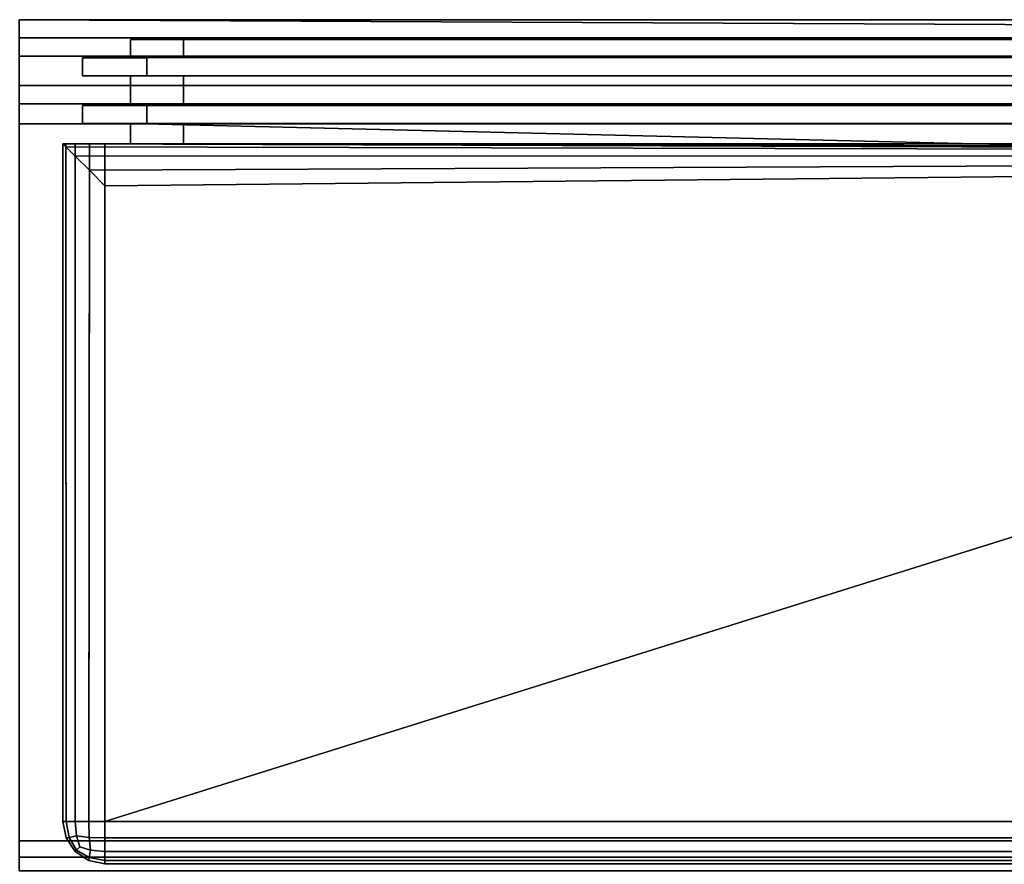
# Model space of a CAD drawing. Extents: x -17.9 to 17.9, y -15.4 to 14.9.
# Tile 8 of 10: x 0 to 4.5, y -13.2 to -9.4. Entities that reach past the tile are written whole.
import ezdxf

# ---------------------------------------------------------------- set-up
doc = ezdxf.new("R2010")
doc.units = 0
doc.layers.add('BSH_B36CD50SNB_SYMBOL_-_DOORS', color=59, linetype='CONTINUOUS')
doc.layers.add('BSH_B36CD50SNB_SYMBOL_-_DRAWER', color=59, linetype='CONTINUOUS')

msp = doc.modelspace()

# ---------------------------------------------------------------- linework, layer by layer
at = {"layer": 'BSH_B36CD50SNB_SYMBOL_-_DOORS'}
for points in [[(17.3717, -9.4535, 67.361), (0.505, -9.4535, 67.361), (0.7475, -9.4535, 27.7039), (17.3717, -9.4534, 27.7039)], [(0.505, -9.4535, 67.361), (17.3717, -9.4535, 67.361), (17.3717, -9.5361, 67.361), (0.505, -9.5361, 67.361)], [(0.7474, -9.5361, 27.7039), (0.7475, -9.4535, 27.7039), (0.505, -9.4535, 67.361), (0.505, -9.5361, 67.361)], [(17.3717, -9.5361, 27.7039), (17.3717, -9.4534, 27.7039), (0.7475, -9.4535, 27.7039), (0.7474, -9.5361, 27.7039)], [(0.2873, -9.5362, 27.7793), (0.2872, -9.6192, 27.7793), (17.2963, -9.6191, 27.7793), (17.2963, -9.5361, 27.7793)], [(0.5803, -9.5362, 67.2856), (0.5803, -9.6192, 67.2856), (0.2872, -9.6192, 27.7793), (0.2873, -9.5362, 27.7793)], [(0.7474, -9.5361, 27.7039), (0.2873, -9.5362, 27.7793), (17.2963, -9.5361, 27.7793), (17.3717, -9.5361, 27.7039)], [(0.505, -9.5361, 67.361), (0.5803, -9.5362, 67.2856), (0.2873, -9.5362, 27.7793), (0.7474, -9.5361, 27.7039)], [(17.3717, -9.5361, 67.361), (17.2963, -9.5361, 67.2856), (0.5803, -9.5362, 67.2856), (0.505, -9.5361, 67.361)], [(17.2963, -9.5361, 67.2856), (17.2963, -9.6191, 67.2856), (0.5803, -9.6192, 67.2856), (0.5803, -9.5362, 67.2856)], [(17.3717, -9.6191, 27.7039), (17.2963, -9.6191, 27.7793), (0.2872, -9.6192, 27.7793), (0.7472, -9.6191, 27.7039)], [(0.7472, -9.6191, 27.7039), (0.2872, -9.6192, 27.7793), (0.5803, -9.6192, 67.2856), (0.505, -9.6191, 67.361)], [(0.505, -9.7532, 67.361), (0.505, -9.6191, 67.361), (17.3717, -9.6191, 67.361), (17.3717, -9.7532, 67.361)], [(0.7469, -9.7532, 27.7039), (0.7472, -9.6191, 27.7039), (0.505, -9.6191, 67.361), (0.505, -9.7532, 67.361)], [(0.505, -9.6191, 67.361), (0.5803, -9.6192, 67.2856), (17.2963, -9.6191, 67.2856), (17.3717, -9.6191, 67.361)], [(17.3717, -9.7532, 27.7039), (17.3717, -9.6191, 27.7039), (0.7472, -9.6191, 27.7039), (0.7469, -9.7532, 27.7039)], [(17.2963, -9.8361, 27.7793), (17.2963, -9.7532, 27.7793), (0.2869, -9.7532, 27.7793), (0.2867, -9.8362, 27.7793)], [(0.2867, -9.8362, 27.7793), (0.2869, -9.7532, 27.7793), (0.5803, -9.7532, 67.2856), (0.5803, -9.8362, 67.2856)], [(0.7469, -9.7532, 27.7039), (0.2869, -9.7532, 27.7793), (17.2963, -9.7532, 27.7793), (17.3717, -9.7532, 27.7039)], [(0.505, -9.7532, 67.361), (0.5803, -9.7532, 67.2856), (0.2869, -9.7532, 27.7793), (0.7469, -9.7532, 27.7039)], [(17.3717, -9.7532, 67.361), (17.2963, -9.7532, 67.2856), (0.5803, -9.7532, 67.2856), (0.505, -9.7532, 67.361)], [(17.2963, -9.7532, 67.2856), (17.2963, -9.8361, 67.2856), (0.5803, -9.8362, 67.2856), (0.5803, -9.7532, 67.2856)], [(17.3717, -9.8361, 27.7039), (17.2963, -9.8361, 27.7793), (0.2867, -9.8362, 27.7793), (0.7467, -9.8361, 27.7039)], [(0.7467, -9.8361, 27.7039), (0.2867, -9.8362, 27.7793), (0.5803, -9.8362, 67.2856), (0.505, -9.8361, 67.361)], [(0.505, -9.8361, 67.361), (0.505, -9.9277, 67.361), (0.7465, -9.9277, 27.7039), (0.7467, -9.8361, 27.7039)], [(17.3717, -9.8361, 67.361), (17.3717, -9.9277, 67.361), (4.7273, -9.9369, 67.361), (0.505, -9.8361, 67.361)], [(4.7273, -9.9369, 67.361), (0.505, -9.9277, 67.361), (0.505, -9.8361, 67.361)], [(0.505, -9.8361, 67.361), (0.5803, -9.8362, 67.2856), (17.2963, -9.8361, 67.2856), (17.3717, -9.8361, 67.361)], [(0.7467, -9.8361, 27.7039), (0.7465, -9.9277, 27.7039), (17.3717, -9.9277, 27.7039), (17.3717, -9.8361, 27.7039)], [(0.1979, -9.9277, 27.5728), (0.7465, -9.9277, 27.7039), (0.505, -9.9277, 67.361), (0.1979, -9.9277, 68.692)], [(0.3628, -9.9277, 27.4785), (0.1979, -9.9277, 27.5728), (0.2113, -9.9277, 27.5024), (0.2539, -9.9277, 27.4376)], [(0.1979, -9.9277, 68.692), (0.1979, -9.9277, 69.7874), (0.1979, -13.0124, 69.7874)], [(4.7396, -9.9433, 69.7874), (0.1979, -9.9277, 69.7874), (0.1979, -9.9277, 68.692), (4.7396, -9.9433, 68.692)], [(0.1979, -13.0124, 27.5728), (0.1979, -9.9277, 27.5728), (0.1979, -9.9277, 68.692), (0.1979, -13.0124, 69.7874)], [(0.1979, -9.9277, 68.692), (0.505, -9.9277, 67.361), (4.7273, -9.9369, 67.361), (4.7396, -9.9433, 68.692)], [(0.1979, -9.9277, 27.5728), (0.3628, -9.9277, 27.4785), (0.7465, -9.9277, 27.7039)], [(0.1979, -13.0124, 27.5728), (0.2124, -13.0124, 27.4997), (0.2113, -9.9277, 27.5024), (0.1979, -9.9277, 27.5728)], [(0.1979, -9.9277, 69.7874), (0.2113, -9.9412, 69.8578), (0.2124, -13.0124, 69.8606), (0.1979, -13.0124, 69.7874)], [(4.7396, -9.9433, 69.7874), (4.7286, -9.9527, 69.8578), (0.2113, -9.9412, 69.8578), (0.1979, -9.9277, 69.7874)], [(0.2124, -13.0124, 27.4997), (0.2539, -13.0124, 27.4376), (0.2539, -9.9277, 27.4376), (0.2113, -9.9277, 27.5024)], [(4.7286, -9.9527, 69.8578), (4.6937, -9.9825, 69.9227), (0.2539, -9.9838, 69.9227), (0.2113, -9.9412, 69.8578)], [(0.2113, -9.9412, 69.8578), (0.2539, -9.9838, 69.9227), (0.2539, -13.0124, 69.9227), (0.2124, -13.0124, 69.8606)], [(0.2539, -13.0124, 27.4376), (0.3159, -13.0124, 27.3961), (0.3187, -9.9277, 27.395), (0.2539, -9.9277, 27.4376)], [(0.3187, -9.9277, 27.395), (0.3891, -9.9277, 27.3816), (0.3628, -9.9277, 27.4785), (0.2539, -9.9277, 27.4376)], [(0.3159, -13.0124, 27.3961), (0.3891, -13.0124, 27.3816), (0.3891, -9.9277, 27.3816), (0.3187, -9.9277, 27.395)], [(0.7465, -9.9277, 27.7039), (0.3628, -9.9277, 27.4785), (0.3891, -9.9277, 27.3816)], [(0.3891, -9.9277, 27.3816), (17.7291, -9.9277, 27.3816), (17.3717, -9.9277, 27.7039), (0.7465, -9.9277, 27.7039)], [(17.7291, -13.0124, 27.3816), (17.7291, -9.9277, 27.3816), (0.3891, -9.9277, 27.3816), (0.3891, -13.0124, 27.3816)], [(4.6937, -9.9825, 69.9227), (4.6405, -10.0279, 69.9652), (0.3187, -10.0486, 69.9652), (0.2539, -9.9838, 69.9227)], [(0.2539, -9.9838, 69.9227), (0.3187, -10.0486, 69.9652), (0.3159, -13.0124, 69.9641), (0.2539, -13.0124, 69.9227)], [(4.6405, -10.0279, 69.9652), (4.5827, -10.0772, 69.9787), (0.3891, -10.119, 69.9787), (0.3187, -10.0486, 69.9652)], [(0.3187, -10.0486, 69.9652), (0.3891, -10.119, 69.9787), (0.3891, -13.0124, 69.9787), (0.3159, -13.0124, 69.9641)], [(0.3891, -10.119, 69.9787), (4.5827, -10.0772, 69.9787), (4.5833, -11.6967, 69.9787), (0.3891, -13.0124, 69.9787)], [(4.5833, -11.6967, 69.9787), (17.7291, -11.7224, 69.9787), (17.7291, -13.0124, 69.9787), (0.3891, -13.0124, 69.9787)], [(0.2124, -13.0856, 27.5728), (0.1979, -13.0124, 27.5728), (0.1979, -13.0124, 69.7874), (0.2124, -13.0856, 69.7874)], [(0.2124, -13.0856, 69.7874), (0.1979, -13.0124, 69.7874), (0.2124, -13.0124, 69.8606), (0.2266, -13.0841, 69.859)], [(0.2124, -13.0124, 27.4997), (0.1979, -13.0124, 27.5728), (0.2124, -13.0856, 27.5728), (0.2266, -13.0841, 27.5012)], [(0.2266, -13.0841, 69.859), (0.2124, -13.0124, 69.8606), (0.2539, -13.0124, 69.9227), (0.2592, -13.0774, 69.9174)], [(0.2592, -13.0774, 27.4429), (0.2539, -13.0124, 27.4376), (0.2124, -13.0124, 27.4997), (0.2266, -13.0841, 27.5012)], [(0.2592, -13.0774, 69.9174), (0.2539, -13.0124, 69.9227), (0.3159, -13.0124, 69.9641), (0.3175, -13.0841, 69.95)], [(0.3175, -13.0841, 27.4103), (0.3159, -13.0124, 27.3961), (0.2539, -13.0124, 27.4376), (0.2592, -13.0774, 27.4429)], [(0.3159, -13.0124, 69.9641), (0.3891, -13.0124, 69.9787), (0.3891, -13.0856, 69.9641), (0.3175, -13.0841, 69.95)], [(0.3891, -13.0856, 27.3961), (0.3891, -13.0124, 27.3816), (0.3159, -13.0124, 27.3961), (0.3175, -13.0841, 27.4103)], [(17.7291, -13.0124, 69.9787), (17.7291, -13.0856, 69.9641), (0.3891, -13.0856, 69.9641), (0.3891, -13.0124, 69.9787)], [(0.3891, -13.0124, 27.3816), (0.3891, -13.0856, 27.3961), (17.7291, -13.0856, 27.3961), (17.7291, -13.0124, 27.3816)], [(0.2746, -13.127, 69.9019), (0.2592, -13.1424, 69.8524), (0.2266, -13.0841, 69.859), (0.2592, -13.0774, 69.9174)], [(0.2746, -13.127, 27.4583), (0.2592, -13.0774, 27.4429), (0.2266, -13.0841, 27.5012), (0.2592, -13.1424, 27.5079)], [(0.2746, -13.127, 27.4583), (0.3242, -13.1424, 27.4429), (0.3175, -13.0841, 27.4103), (0.2592, -13.0774, 27.4429)], [(0.2746, -13.127, 69.9019), (0.2592, -13.0774, 69.9174), (0.3175, -13.0841, 69.95), (0.3242, -13.1424, 69.9174)], [(0.2592, -13.1424, 69.8524), (0.2539, -13.1477, 69.7874), (0.2124, -13.0856, 69.7874), (0.2266, -13.0841, 69.859)], [(0.2266, -13.0841, 27.5012), (0.2124, -13.0856, 27.5728), (0.2539, -13.1477, 27.5728), (0.2592, -13.1424, 27.5079)], [(0.2539, -13.1477, 27.5728), (0.2124, -13.0856, 27.5728), (0.2124, -13.0856, 69.7874), (0.2539, -13.1477, 69.7874)], [(0.3175, -13.0841, 69.95), (0.3891, -13.0856, 69.9641), (0.3891, -13.1477, 69.9227), (0.3242, -13.1424, 69.9174)], [(0.3242, -13.1424, 27.4429), (0.3891, -13.1477, 27.4376), (0.3891, -13.0856, 27.3961), (0.3175, -13.0841, 27.4103)], [(0.3891, -13.0856, 27.3961), (0.3891, -13.1477, 27.4376), (17.7291, -13.1477, 27.4376), (17.7291, -13.0856, 27.3961)], [(17.7291, -13.0856, 69.9641), (17.7291, -13.1477, 69.9227), (0.3891, -13.1477, 69.9227), (0.3891, -13.0856, 69.9641)], [(0.3175, -13.175, 69.859), (0.3159, -13.1891, 69.7874), (0.2539, -13.1477, 69.7874), (0.2592, -13.1424, 69.8524)], [(0.2592, -13.1424, 27.5079), (0.2539, -13.1477, 27.5728), (0.3159, -13.1891, 27.5728), (0.3175, -13.175, 27.5012)], [(0.3159, -13.1891, 27.5728), (0.2539, -13.1477, 27.5728), (0.2539, -13.1477, 69.7874), (0.3159, -13.1891, 69.7874)], [(0.2746, -13.127, 69.9019), (0.3242, -13.1424, 69.9174), (0.3175, -13.175, 69.859), (0.2592, -13.1424, 69.8524)], [(0.2746, -13.127, 27.4583), (0.2592, -13.1424, 27.5079), (0.3175, -13.175, 27.5012), (0.3242, -13.1424, 27.4429)], [(0.3242, -13.1424, 69.9174), (0.3891, -13.1477, 69.9227), (0.3891, -13.1891, 69.8606), (0.3175, -13.175, 69.859)], [(0.3175, -13.175, 27.5012), (0.3891, -13.1891, 27.4997), (0.3891, -13.1477, 27.4376), (0.3242, -13.1424, 27.4429)], [(0.3891, -13.1477, 27.4376), (0.3891, -13.1891, 27.4997), (17.7291, -13.1891, 27.4997), (17.7291, -13.1477, 27.4376)], [(17.7291, -13.1477, 69.9227), (17.7291, -13.1891, 69.8606), (0.3891, -13.1891, 69.8606), (0.3891, -13.1477, 69.9227)], [(0.3891, -13.1891, 69.8606), (0.3891, -13.2037, 69.7874), (0.3159, -13.1891, 69.7874), (0.3175, -13.175, 69.859)], [(0.3159, -13.1891, 27.5728), (0.3891, -13.2037, 27.5728), (0.3891, -13.1891, 27.4997), (0.3175, -13.175, 27.5012)], [(0.3891, -13.2037, 27.5728), (0.3159, -13.1891, 27.5728), (0.3159, -13.1891, 69.7874), (0.3891, -13.2037, 69.7874)], [(0.3891, -13.1891, 27.4997), (0.3891, -13.2037, 27.5728), (17.7291, -13.2037, 27.5728), (17.7291, -13.1891, 27.4997)], [(17.7291, -13.1891, 69.8606), (17.7291, -13.2037, 69.7874), (0.3891, -13.2037, 69.7874), (0.3891, -13.1891, 69.8606)], [(0.3891, -13.2037, 27.5728), (0.3891, -13.2037, 69.7874), (17.7291, -13.2037, 69.7874), (17.7291, -13.2037, 27.5728)]]:
    msp.add_3dface(points, dxfattribs=at)
at = {"layer": 'BSH_B36CD50SNB_SYMBOL_-_DRAWER'}
for points in [[(-0.0008, -9.446, 2.3329), (17.3717, -9.446, 2.3329), (17.3717, -9.3634, 2.3329), (-0.0008, -9.3634, 2.3329)], [(-0.0008, -9.3634, 2.3329), (17.3717, -9.3634, 2.3329), (17.2963, -9.446, 2.4082)], [(-0.0008, -9.446, 26.4183), (-0.0008, -9.3634, 2.3329), (17.2963, -9.446, 2.4082), (17.2963, -9.446, 26.4183)], [(17.2963, -9.446, 26.4183), (17.2963, -9.529, 26.4183), (-0.0008, -9.529, 26.4183), (-0.0008, -9.446, 26.4183)], [(-0.0008, -9.529, 2.4082), (17.2963, -9.529, 2.4082), (17.2963, -9.446, 2.4082), (-0.0008, -9.446, 2.4082)], [(-0.0008, -9.446, 2.4082), (17.2963, -9.446, 2.4082), (17.3717, -9.446, 2.3329), (-0.0008, -9.446, 2.3329)], [(17.3717, -9.529, 26.4936), (17.3717, -9.663, 26.4936), (-0.0008, -9.663, 26.4936), (-0.0008, -9.529, 26.4936)], [(17.3717, -9.529, 2.3329), (17.2963, -9.529, 2.4082), (-0.0008, -9.529, 2.4082), (-0.0008, -9.529, 2.3329)], [(-0.0008, -9.529, 26.4183), (17.2963, -9.529, 26.4183), (17.3717, -9.529, 26.4936), (-0.0008, -9.529, 26.4936)], [(-0.0008, -9.663, 2.3329), (17.3717, -9.663, 2.3329), (17.3717, -9.529, 2.3329), (-0.0008, -9.529, 2.3329)], [(17.3717, -9.663, 26.4936), (17.2963, -9.663, 26.4183), (-0.0008, -9.663, 26.4183), (-0.0008, -9.663, 26.4936)], [(-0.0008, -9.746, 2.4082), (17.2963, -9.746, 2.4082), (17.2963, -9.663, 2.4082), (-0.0008, -9.663, 2.4082)], [(-0.0008, -9.663, 26.4183), (17.2963, -9.663, 26.4183), (17.2963, -9.746, 26.4183), (-0.0008, -9.746, 26.4183)], [(-0.0008, -9.663, 2.4082), (17.2963, -9.663, 2.4082), (17.3717, -9.663, 2.3329), (-0.0008, -9.663, 2.3329)], [(17.3717, -9.746, 26.4936), (17.3717, -9.8376, 26.4936), (-0.0008, -9.8376, 26.4936), (-0.0008, -9.746, 26.4936)], [(17.3717, -9.746, 2.3329), (17.2963, -9.746, 2.4082), (-0.0008, -9.746, 2.4082), (-0.0008, -9.746, 2.3329)], [(-0.0008, -9.8376, 2.3329), (17.3717, -9.8376, 2.3329), (17.3717, -9.746, 2.3329), (-0.0008, -9.746, 2.3329)], [(-0.0008, -9.746, 26.4183), (17.2963, -9.746, 26.4183), (17.3717, -9.746, 26.4936), (-0.0008, -9.746, 26.4936)], [(-0.0008, -9.8376, 26.8824), (-0.0008, -9.8376, 26.4936), (17.3717, -9.8376, 26.4936), (17.7291, -9.8376, 26.8824)], [(17.7291, -9.8376, 26.8824), (17.7291, -13.1003, 26.8824), (-0.0008, -13.1003, 26.8824), (-0.0008, -9.8376, 26.8824)], [(-0.0008, -9.8376, 1.1753), (17.7291, -9.8376, 1.1753), (17.3717, -9.8376, 2.3329), (-0.0008, -9.8376, 2.3329)], [(-0.0008, -13.1003, 1.1753), (17.7291, -13.1003, 1.1753), (17.7291, -9.8376, 1.1753), (-0.0008, -9.8376, 1.1753)], [(17.7291, -13.1735, 1.1898), (17.7291, -13.1003, 1.1753), (-0.0008, -13.1003, 1.1753), (-0.0008, -13.1735, 1.1898)], [(-0.0008, -13.1003, 26.8824), (17.7291, -13.1003, 26.8824), (17.7291, -13.1735, 26.8678), (-0.0008, -13.1735, 26.8678)], [(17.7291, -13.2356, 1.2313), (17.7291, -13.1735, 1.1898), (-0.0008, -13.1735, 1.1898), (-0.0008, -13.2356, 1.2313)], [(-0.0008, -13.1735, 26.8678), (17.7291, -13.1735, 26.8678), (17.7291, -13.2356, 26.8263), (-0.0008, -13.2356, 26.8263)]]:
    msp.add_3dface(points, dxfattribs=at)

doc.saveas('drawing.dxf')
